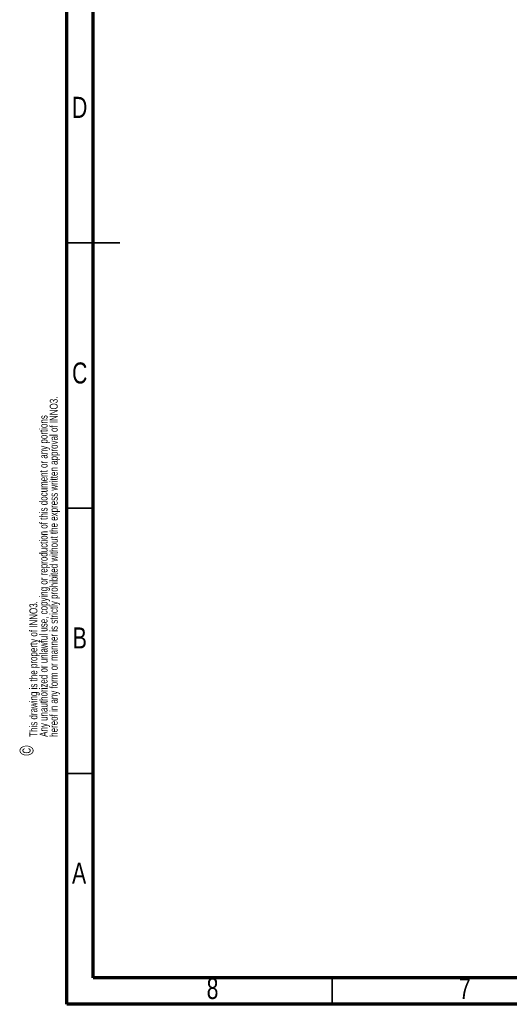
# Model space of a CAD drawing. Header units: millimetres. Extents: x 6 to 415, y 5 to 292.
# Tile 1 of 61: x 6 to 98, y 5 to 191. Entities that reach past the tile are written whole.
import ezdxf

# ---------------------------------------------------------------- set-up
doc = ezdxf.new("R2010")
doc.units = ezdxf.units.MM
doc.styles.add('SLDTEXTSTYLE0', font='TXT', dxfattribs={"width": 0.75})

# ---------------------------------------------------------------- blocks, each defined once
blk = doc.blocks.new('SW_NOTE_1')
at = {"color": 0, "linetype": 'Continuous', "lineweight": 0, "char_height": 1.5, "attachment_point": 1, "rotation": 90, "style": 'SLDTEXTSTYLE0'}
for s, insert in [('hereof in any form or manner is strictly prohibited without the express written approval of INNO3.', (1.9, 0)), ('Any unauthorized or unlawful use, copying or reproduction of this document or any portions', (-0.02, 0)), ('This drawing is the property of INNO3.', (-1.93, 0))]:
    blk.add_mtext(s, dxfattribs=dict(at, insert=insert))

msp = doc.modelspace()

# ---------------------------------------------------------------- linework, layer by layer
at = {"color": 7, "linetype": 'Continuous', "lineweight": 70}
for p, q in [((15, 5), (15, 292)), ((20, 10), (20, 287)), ((410.1581, 10), (20, 10)), ((415, 5), (15, 5))]:
    msp.add_line(p, q, dxfattribs=at)
at = {"color": 7, "linetype": 'Continuous', "lineweight": 35}
for p, q in [((15, 148.5), (25, 148.5)), ((20, 148.5), (15, 148.5)), ((20, 98.5), (15, 98.5)), ((20, 48.5), (15, 48.5)), ((65, 10), (65, 5))]:
    msp.add_line(p, q, dxfattribs=at)

# ---------------------------------------------------------------- block references
at = {"color": 7, "linetype": 'Continuous', "lineweight": 0}
msp.add_blockref('SW_NOTE_1', (9.9157, 55.4024), dxfattribs=at)

# ---------------------------------------------------------------- texts
at = {"color": 7, "linetype": 'Continuous', "lineweight": 0, "char_height": 3.9688, "attachment_point": 2, "style": 'SLDTEXTSTYLE0'}
for s, insert in [('D', (17.4527, 176.027)), ('C', (17.4587, 125.9683)), ('B', (17.4706, 76.027)), ('A', (17.3397, 31.7183)), ('8', (42.46, 9.9683)), ('7', (89.96, 9.9683))]:
    msp.add_mtext(s, dxfattribs=dict(at, insert=insert))
at = {"color": 7, "linetype": 'Continuous', "lineweight": 0, "insert": (6.1502, 51.8598), "char_height": 2.6, "attachment_point": 1, "rotation": 90, "style": 'SLDTEXTSTYLE0'}
msp.add_mtext('©', dxfattribs=at)

doc.saveas('drawing.dxf')
